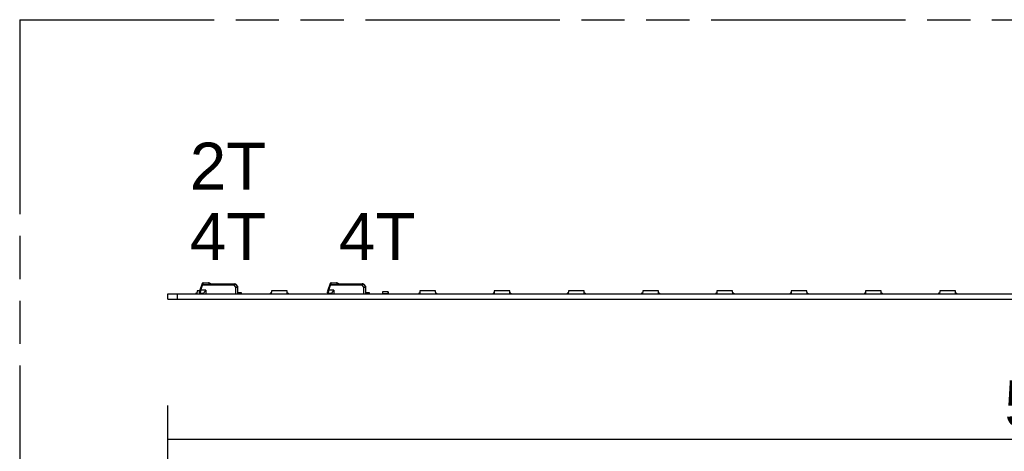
# Model space of a CAD drawing. Header units: millimetres. Extents: x 0 to 210, y 0 to 297.
# Tile 10 of 59: x 50 to 94, y 163 to 183. Entities that reach past the tile are written whole.
import ezdxf
from ezdxf.enums import TextEntityAlignment as Align

# ---------------------------------------------------------------- set-up
doc = ezdxf.new("R2010")
doc.units = ezdxf.units.MM
doc.header["$LTSCALE"] = 19.36
doc.linetypes.add('PHANTOM', pattern=[0.8, 0.45, -0.05, 0.1, -0.05, 0.1, -0.05])
doc.layers.get('0').update_dxf_attribs({"linetype": 'CONTINUOUS'})
for name, color, linetype in [('DEFAULT_3', 7, 'PHANTOM'), ('Z_DIM_2D', 7, 'CONTINUOUS'), ('Z_NOTICE', 7, 'CONTINUOUS')]:
    doc.layers.add(name, color=color, linetype=linetype)
doc.styles.add('TEXTSTYLE_3', font='helveticaneueltw1g-ltcn.otf')
doc.dimstyles.new('DIMSTYLE_3', dxfattribs={"dimtxt": 2.1, "dimasz": 3.5, "dimexe": 1.5, "dimexo": 0, "dimgap": 0.525, "dimtad": 1, "dimdec": 3, "dimlfac": 7, "dimdsep": 46, "dimtxsty": 'TEXTSTYLE_3', "dimcen": 0.09, "dimclrt": 5, "dimadec": 0, "dimazin": 0, "dimtp": 0.8, "dimtm": 0.8, "dimtfac": 1, "dimtdec": 3, "dimtofl": 0, "dimtmove": 0, "dimatfit": 3, "dimfxl": 0, "dimtolj": 1, "dimarcsym": 0})

# ---------------------------------------------------------------- blocks, each defined once
blk = doc.blocks.new('*D6')
at = {"layer": 'Z_DIM_2D', "color": 2, "linetype": 'Continuous'}
for p, q in [((56.764, 149.628), (56.764, 165.399)), ((136.621, 149.628), (136.621, 165.399)), ((56.764, 163.899), (96.693, 163.899)), ((136.621, 163.899), (96.693, 163.899))]:
    blk.add_line(p, q, dxfattribs=at)
at = {"layer": 'Z_DIM_2D', "color": 5, "linetype": 'Continuous', "style": 'TEXTSTYLE_3'}
blk.add_text('559', height=2.1, dxfattribs=at).set_placement((96.693, 164.424), align=Align.CENTER)
blk = doc.blocks.new('_NONE')

msp = doc.modelspace()

# ---------------------------------------------------------------- linework, layer by layer
at = {"color": 7, "linetype": 'Continuous'}
for p, q in [((58.1983, 170.53997), (58.32058, 170.87592)), ((58.32168, 170.8019), (58.32169, 170.79573)), ((58.34743, 170.89471), (58.58169, 170.89471)), ((58.67065, 170.85186), (58.63025, 170.87963)), ((58.67045, 170.85186), (59.77079, 170.85186)), ((59.79268, 170.84165), (59.88156, 170.73573)), ((63.93402, 170.53997), (64.05629, 170.87592)), ((64.05739, 170.8019), (64.0574, 170.79573)), ((64.08314, 170.89471), (64.31741, 170.89471)), ((64.40637, 170.85186), (64.36597, 170.87963)), ((64.40616, 170.85186), (65.50651, 170.85186)), ((65.52839, 170.84165), (65.61727, 170.73573)), ((56.76399, 170.16614), (56.76399, 170.40186)), ((56.76399, 170.40186), (136.62113, 170.40186)), ((57.19256, 170.16614), (57.19256, 170.40186)), ((58.02768, 170.43071), (58.02768, 170.40186)), ((58.07186, 170.43071), (58.02768, 170.43071)), ((58.07768, 170.53071), (58.07052, 170.40185)), ((58.19532, 170.53071), (58.07768, 170.53071)), ((58.08454, 170.40185), (58.09194, 170.53071)), ((58.09196, 170.53357), (58.09196, 170.53071)), ((58.19619, 170.53357), (58.09196, 170.53357)), ((58.1897, 170.45186), (58.1897, 170.49119)), ((58.19684, 170.40186), (58.19684, 170.43309)), ((58.38256, 170.42329), (58.21827, 170.42329)), ((58.23825, 170.56614), (58.22517, 170.52126)), ((58.46827, 170.56739), (58.23861, 170.56739)), ((58.38256, 170.409), (58.38256, 170.43577)), ((58.38256, 170.409), (59.90399, 170.409)), ((58.46731, 170.56614), (58.46827, 170.56739)), ((58.52979, 170.40463), (58.52542, 170.409)), ((58.7704, 170.409), (58.77081, 170.40185)), ((58.78484, 170.40186), (58.78444, 170.409)), ((58.8268, 170.409), (58.8268, 170.40186)), ((59.90399, 170.409), (59.90161, 170.68138)), ((60.06113, 170.44471), (59.90371, 170.44471)), ((60.0397, 170.42329), (59.90385, 170.42329)), ((60.06113, 170.40186), (60.06113, 170.44471)), ((61.35506, 170.43071), (61.35506, 170.40186)), ((61.39924, 170.43071), (61.35506, 170.43071)), ((61.40506, 170.53071), (61.3979, 170.40185)), ((62.10506, 170.53071), (61.40506, 170.53071)), ((61.41192, 170.40185), (61.41932, 170.53071)), ((61.41934, 170.53357), (61.41934, 170.53071)), ((62.09077, 170.53357), (61.41934, 170.53357)), ((62.09077, 170.53357), (62.09077, 170.53071)), ((62.0908, 170.53071), (62.0982, 170.40185)), ((62.11222, 170.40186), (62.10506, 170.53071)), ((62.15418, 170.43071), (62.11088, 170.43071)), ((62.15418, 170.43071), (62.15418, 170.40186)), ((63.92542, 170.45186), (63.92542, 170.49119)), ((63.93256, 170.40186), (63.93256, 170.43309)), ((64.11827, 170.42329), (63.95399, 170.42329)), ((63.97397, 170.56614), (63.96088, 170.52126)), ((64.20399, 170.56739), (63.97433, 170.56739)), ((64.11827, 170.409), (64.11827, 170.43577)), ((64.11827, 170.409), (65.6397, 170.409)), ((64.20302, 170.56614), (64.20399, 170.56739)), ((64.2655, 170.40463), (64.26113, 170.409)), ((64.68244, 170.409), (64.68244, 170.40186)), ((64.72568, 170.409), (64.72528, 170.40185)), ((64.7393, 170.40185), (64.73971, 170.409)), ((65.42517, 170.409), (65.42558, 170.40185)), ((65.4396, 170.40186), (65.4392, 170.409)), ((65.48156, 170.40487), (65.48156, 170.40186)), ((65.6397, 170.409), (65.63732, 170.68138)), ((65.79684, 170.44471), (65.63942, 170.44471)), ((65.77542, 170.42329), (65.63957, 170.42329)), ((65.79684, 170.40186), (65.79684, 170.44471)), ((66.38184, 170.48929), (66.38184, 170.40786)), ((66.38756, 170.48929), (66.38184, 170.48929)), ((66.38756, 170.40786), (66.38184, 170.40786)), ((66.38756, 170.495), (66.38756, 170.48929)), ((66.63327, 170.495), (66.38756, 170.495)), ((66.38756, 170.40786), (66.38756, 170.40214)), ((66.63327, 170.48929), (66.63327, 170.495)), ((66.63899, 170.48929), (66.63327, 170.48929)), ((66.63327, 170.40382), (66.63327, 170.40786)), ((66.63327, 170.40786), (66.63899, 170.40786)), ((66.63899, 170.40786), (66.63899, 170.48929)), ((68.00982, 170.43071), (68.00982, 170.40186)), ((68.054, 170.43071), (68.00982, 170.43071)), ((68.05982, 170.53071), (68.05266, 170.40185)), ((68.75982, 170.53071), (68.05982, 170.53071)), ((68.06668, 170.40185), (68.07409, 170.53071)), ((68.07411, 170.53357), (68.07411, 170.53071)), ((68.74554, 170.53357), (68.07411, 170.53357)), ((68.74554, 170.53357), (68.74554, 170.53071)), ((68.74556, 170.53071), (68.75296, 170.40185)), ((68.76698, 170.40186), (68.75982, 170.53071)), ((68.80894, 170.43071), (68.76564, 170.43071)), ((68.80894, 170.43071), (68.80894, 170.40186)), ((71.3372, 170.43071), (71.3372, 170.40186)), ((71.38138, 170.43071), (71.3372, 170.43071)), ((71.3872, 170.53071), (71.38004, 170.40185)), ((72.0872, 170.53071), (71.3872, 170.53071)), ((71.39407, 170.40185), (71.40147, 170.53071)), ((71.40149, 170.53357), (71.40149, 170.53071)), ((72.07292, 170.53357), (71.40149, 170.53357)), ((72.07292, 170.53357), (72.07292, 170.53071)), ((72.07294, 170.53071), (72.08034, 170.40185)), ((72.09436, 170.40186), (72.0872, 170.53071)), ((72.13632, 170.43071), (72.09302, 170.43071)), ((72.13632, 170.43071), (72.13632, 170.40186)), ((74.66458, 170.43071), (74.66458, 170.40186)), ((74.70876, 170.43071), (74.66458, 170.43071)), ((74.71458, 170.53071), (74.70743, 170.40185)), ((75.41458, 170.53071), (74.71458, 170.53071)), ((74.72145, 170.40185), (74.72885, 170.53071)), ((74.72887, 170.53357), (74.72887, 170.53071)), ((75.4003, 170.53357), (74.72887, 170.53357)), ((75.4003, 170.53357), (75.4003, 170.53071)), ((75.40032, 170.53071), (75.40772, 170.40185)), ((75.42174, 170.40186), (75.41458, 170.53071)), ((75.46371, 170.43071), (75.4204, 170.43071)), ((75.46371, 170.43071), (75.46371, 170.40186)), ((77.99197, 170.43071), (77.99197, 170.40186)), ((78.03615, 170.43071), (77.99197, 170.43071)), ((78.04197, 170.53071), (78.03481, 170.40185)), ((78.74197, 170.53071), (78.04197, 170.53071)), ((78.04883, 170.40185), (78.05623, 170.53071)), ((78.05625, 170.53357), (78.05625, 170.53071)), ((78.72768, 170.53357), (78.05625, 170.53357)), ((78.72768, 170.53357), (78.72768, 170.53071)), ((78.7277, 170.53071), (78.7351, 170.40185)), ((78.74912, 170.40186), (78.74197, 170.53071)), ((78.79109, 170.43071), (78.74779, 170.43071)), ((78.79109, 170.43071), (78.79109, 170.40186)), ((81.31935, 170.43071), (81.31935, 170.40186)), ((81.36353, 170.43071), (81.31935, 170.43071)), ((81.36935, 170.53071), (81.36219, 170.40185)), ((82.06935, 170.53071), (81.36935, 170.53071)), ((81.37621, 170.40185), (81.38361, 170.53071)), ((81.38363, 170.53357), (81.38363, 170.53071)), ((82.05506, 170.53357), (81.38363, 170.53357)), ((82.05506, 170.53357), (82.05506, 170.53071)), ((82.05508, 170.53071), (82.06248, 170.40185)), ((82.07651, 170.40186), (82.06935, 170.53071)), ((82.11847, 170.43071), (82.07517, 170.43071)), ((82.11847, 170.43071), (82.11847, 170.40186)), ((84.64673, 170.43071), (84.64673, 170.40186)), ((84.69091, 170.43071), (84.64673, 170.43071)), ((84.69673, 170.53071), (84.68957, 170.40185)), ((85.39673, 170.53071), (84.69673, 170.53071)), ((84.70359, 170.40185), (84.71099, 170.53071)), ((84.71101, 170.53357), (84.71101, 170.53071)), ((85.38244, 170.53357), (84.71101, 170.53357)), ((85.38244, 170.53357), (85.38244, 170.53071)), ((85.38246, 170.53071), (85.38986, 170.40185)), ((85.40389, 170.40186), (85.39673, 170.53071)), ((85.44585, 170.43071), (85.40255, 170.43071)), ((85.44585, 170.43071), (85.44585, 170.40186)), ((87.97411, 170.43071), (87.97411, 170.40186)), ((88.01829, 170.43071), (87.97411, 170.43071)), ((88.02411, 170.53071), (88.01695, 170.40185)), ((88.72411, 170.53071), (88.02411, 170.53071)), ((88.03097, 170.40185), (88.03837, 170.53071)), ((88.0384, 170.53357), (88.0384, 170.53071)), ((88.70982, 170.53357), (88.0384, 170.53357)), ((88.70982, 170.53357), (88.70982, 170.53071)), ((88.70985, 170.53071), (88.71725, 170.40185)), ((88.73127, 170.40186), (88.72411, 170.53071)), ((88.77323, 170.43071), (88.72993, 170.43071)), ((88.77323, 170.43071), (88.77323, 170.40186)), ((91.30149, 170.43071), (91.30149, 170.40186)), ((91.34567, 170.43071), (91.30149, 170.43071)), ((91.35149, 170.53071), (91.34433, 170.40185)), ((92.05149, 170.53071), (91.35149, 170.53071)), ((91.35835, 170.40185), (91.36575, 170.53071)), ((91.36578, 170.53357), (91.36578, 170.53071)), ((92.03721, 170.53357), (91.36578, 170.53357)), ((92.03721, 170.53357), (92.03721, 170.53071)), ((92.03723, 170.53071), (92.04463, 170.40185)), ((92.05865, 170.40186), (92.05149, 170.53071)), ((92.10061, 170.43071), (92.05731, 170.43071)), ((92.10061, 170.43071), (92.10061, 170.40186)), ((56.76399, 170.16614), (136.62113, 170.16614))]:
    msp.add_line(p, q, dxfattribs=at)
at = {"color": 9, "linetype": 'Continuous'}
for p, q in [((58.23861, 170.56739), (58.32168, 170.79565)), ((59.72002, 170.8019), (58.32168, 170.8019)), ((59.72002, 170.79565), (58.32168, 170.79565)), ((58.33455, 170.84516), (58.3369, 170.85308)), ((58.3369, 170.85308), (58.34255, 170.87201)), ((58.34255, 170.87201), (58.34743, 170.88837)), ((58.34743, 170.89471), (58.34743, 170.88837)), ((58.34743, 170.88837), (58.58169, 170.88837)), ((58.5817, 170.88837), (58.58169, 170.89471)), ((58.62111, 170.87016), (58.61407, 170.87608)), ((58.63632, 170.85735), (58.62111, 170.87016)), ((58.66215, 170.83598), (58.65946, 170.83818)), ((59.73828, 170.83598), (58.66215, 170.83598)), ((59.72002, 170.79565), (59.72002, 170.80175)), ((59.72002, 170.79565), (59.81626, 170.68108)), ((59.73828, 170.83598), (59.73828, 170.85186)), ((59.76607, 170.83673), (59.78192, 170.83964)), ((63.97433, 170.56739), (64.0574, 170.79565)), ((65.45573, 170.8019), (64.05739, 170.8019)), ((65.45574, 170.79565), (64.0574, 170.79565)), ((64.07026, 170.84516), (64.07262, 170.85308)), ((64.07262, 170.85308), (64.07827, 170.87201)), ((64.07827, 170.87201), (64.08314, 170.88837)), ((64.08314, 170.89471), (64.08314, 170.88837)), ((64.08314, 170.88837), (64.31741, 170.88837)), ((64.31741, 170.88837), (64.31741, 170.89471)), ((64.35683, 170.87016), (64.34978, 170.87608)), ((64.37204, 170.85735), (64.35683, 170.87016)), ((64.39787, 170.83598), (64.39517, 170.83818)), ((65.47399, 170.83598), (64.39787, 170.83598)), ((65.45574, 170.79565), (65.45573, 170.80175)), ((65.45574, 170.79565), (65.55198, 170.68108)), ((65.47399, 170.83598), (65.47399, 170.85186)), ((65.50178, 170.83673), (65.51764, 170.83964)), ((58.10033, 170.53357), (58.10033, 170.53071)), ((58.15043, 170.53357), (58.15043, 170.53071)), ((58.17063, 170.53357), (58.17063, 170.53071)), ((58.21827, 170.47239), (58.21827, 170.42329)), ((58.4397, 170.40186), (58.4397, 170.409)), ((58.46827, 170.56739), (58.46827, 170.409)), ((58.54389, 170.40186), (58.54389, 170.409)), ((59.76827, 170.40186), (59.76827, 170.409)), ((59.81748, 170.409), (59.81626, 170.68108)), ((60.0397, 170.42329), (60.0397, 170.44471)), ((61.42771, 170.53357), (61.42771, 170.53071)), ((61.47781, 170.53357), (61.47781, 170.53071)), ((61.49801, 170.53357), (61.49801, 170.53071)), ((62.01073, 170.53357), (62.01073, 170.53071)), ((62.03093, 170.53357), (62.03093, 170.53071)), ((62.0824, 170.53071), (62.0824, 170.53357)), ((63.95399, 170.47239), (63.95399, 170.42329)), ((64.17542, 170.40186), (64.17542, 170.409)), ((64.20399, 170.56739), (64.20399, 170.409)), ((64.2796, 170.40186), (64.2796, 170.409)), ((65.50399, 170.40186), (65.50399, 170.409)), ((65.5532, 170.409), (65.55198, 170.68108)), ((65.77542, 170.42329), (65.77542, 170.44471)), ((66.38756, 170.48929), (66.38756, 170.40786)), ((66.63327, 170.48929), (66.38756, 170.48929)), ((66.63327, 170.40786), (66.38756, 170.40786)), ((66.63327, 170.48929), (66.63327, 170.40786)), ((68.08248, 170.53357), (68.08248, 170.53071)), ((68.13257, 170.53357), (68.13257, 170.53071)), ((68.15278, 170.53357), (68.15278, 170.53071)), ((68.66549, 170.53357), (68.66549, 170.53071)), ((68.68569, 170.53357), (68.68569, 170.53071)), ((68.73717, 170.53071), (68.73717, 170.53357)), ((71.40986, 170.53357), (71.40986, 170.53071)), ((71.45995, 170.53357), (71.45995, 170.53071)), ((71.48016, 170.53357), (71.48016, 170.53071)), ((71.99287, 170.53357), (71.99287, 170.53071)), ((72.01307, 170.53357), (72.01307, 170.53071)), ((72.06455, 170.53071), (72.06455, 170.53357)), ((74.73724, 170.53357), (74.73724, 170.53071)), ((74.78734, 170.53357), (74.78734, 170.53071)), ((74.80754, 170.53357), (74.80754, 170.53071)), ((75.32025, 170.53357), (75.32025, 170.53071)), ((75.34045, 170.53357), (75.34045, 170.53071)), ((75.39193, 170.53071), (75.39193, 170.53357)), ((78.06462, 170.53357), (78.06462, 170.53071)), ((78.11472, 170.53357), (78.11472, 170.53071)), ((78.13492, 170.53357), (78.13492, 170.53071)), ((78.64763, 170.53357), (78.64763, 170.53071)), ((78.66784, 170.53357), (78.66784, 170.53071)), ((78.71931, 170.53071), (78.71931, 170.53357)), ((81.392, 170.53357), (81.392, 170.53071)), ((81.4421, 170.53357), (81.4421, 170.53071)), ((81.4623, 170.53357), (81.4623, 170.53071)), ((81.97501, 170.53357), (81.97501, 170.53071)), ((81.99522, 170.53357), (81.99522, 170.53071)), ((82.04669, 170.53071), (82.04669, 170.53357)), ((84.71938, 170.53357), (84.71938, 170.53071)), ((84.76948, 170.53357), (84.76948, 170.53071)), ((84.78968, 170.53357), (84.78968, 170.53071)), ((85.3024, 170.53357), (85.3024, 170.53071)), ((85.3226, 170.53357), (85.3226, 170.53071)), ((85.37407, 170.53071), (85.37407, 170.53357)), ((88.04676, 170.53357), (88.04676, 170.53071)), ((88.09686, 170.53357), (88.09686, 170.53071)), ((88.11706, 170.53357), (88.11706, 170.53071)), ((88.62978, 170.53357), (88.62978, 170.53071)), ((88.64998, 170.53357), (88.64998, 170.53071)), ((88.70146, 170.53071), (88.70146, 170.53357)), ((91.37415, 170.53357), (91.37415, 170.53071)), ((91.42424, 170.53357), (91.42424, 170.53071)), ((91.44445, 170.53357), (91.44445, 170.53071)), ((91.95716, 170.53357), (91.95716, 170.53071)), ((91.97736, 170.53357), (91.97736, 170.53071)), ((92.02884, 170.53071), (92.02884, 170.53357))]:
    msp.add_line(p, q, dxfattribs=at)
at = {"color": 7, "linetype": 'Continuous'}
for centre, radius, start, end in [((58.34743, 170.86614), 0.02857, 89.999478, 159.999154), ((58.58169, 170.809), 0.08571, 55.492154, 89.998557), ((59.77079, 170.82329), 0.02857, 40.000124, 90), ((59.8159, 170.68063), 0.08571, 0.5, 40), ((64.08314, 170.86614), 0.02857, 89.999478, 159.999154), ((64.31741, 170.809), 0.08571, 55.492154, 89.998557), ((65.50651, 170.82329), 0.02857, 40.000124, 90), ((65.55161, 170.68063), 0.08571, 0.5, 40), ((58.33256, 170.49114), 0.14286, 160.022811, 179.944146), ((58.21827, 170.45186), 0.02857, 180, 269.999812), ((58.63256, 170.48757), 0.08571, 270, 290.296257), ((60.03973, 170.38766), 0.03563, 53.082237, 90.047865), ((64.06827, 170.49114), 0.14286, 160.022811, 179.944146), ((63.95399, 170.45186), 0.02857, 180, 269.999812), ((64.36827, 170.48757), 0.08571, 270, 290.296257), ((65.77545, 170.38766), 0.03563, 53.082237, 90.047865), ((66.38756, 170.48929), 0.00571, 90, 180), ((66.38756, 170.40786), 0.00571, 180, 270), ((66.63327, 170.48929), 0.00571, 0, 90), ((66.63327, 170.40786), 0.00571, 270, 360)]:
    msp.add_arc(centre, radius, start, end, dxfattribs=at)
at = {"color": 9, "linetype": 'Continuous'}
for centre, radius, start, end in [((38.25252, 176.79609), 20.9452, 343.370342, 343.493804), ((58.57693, 170.83207), 0.05758, 49.834116, 54.660578), ((59.99329, 172.46689), 2.10523, 229.866583, 230.157222), ((59.70674, 172.12514), 1.65924, 230.193515, 230.862446), ((60.1554, 168.7493), 2.12342, 100.564919, 100.9919), ((43.98824, 176.79609), 20.9452, 343.370342, 343.493804), ((64.31264, 170.83207), 0.05758, 49.834116, 54.660578), ((65.729, 172.46689), 2.10523, 229.866583, 230.157222), ((65.44246, 172.12514), 1.65924, 230.193515, 230.862446), ((65.89111, 168.7493), 2.12342, 100.564919, 100.9919), ((58.25504, 170.61229), 0.09581, 249.981727, 251.833297), ((63.99075, 170.61229), 0.09581, 249.981727, 251.833297)]:
    msp.add_arc(centre, radius, start, end, dxfattribs=at)
at = {"color": 7, "linetype": 'Continuous'}
for centre in [(58.21827, 170.38757), (63.95399, 170.38757)]:
    msp.add_ellipse(centre, major_axis=(0.03571, 0), ratio=1, start_param=1.57079633, end_param=2.21429744, dxfattribs=at)
at = {"color": 9, "linetype": 'Continuous'}
for points, knots in [([(58.29483, 170.80517), (58.29517, 170.8061), (58.2987, 170.80705), (58.3074, 170.80614), (58.31574, 170.80395), (58.32168, 170.8019)], [0, 0, 0, 0, 0.10714552, 0.3213888, 1, 1, 1, 1]), ([(58.3369, 170.85308), (58.33388, 170.85384), (58.32507, 170.85549), (58.31221, 170.853), (58.31006, 170.84701)], [0, 0, 0, 0, 0.32891974, 1, 1, 1, 1]), ([(58.33437, 170.88765), (58.33275, 170.8872), (58.32698, 170.88505), (58.32211, 170.88013), (58.32058, 170.87592)], [0, 0, 0, 0, 0.27280536, 1, 1, 1, 1]), ([(58.63025, 170.87963), (58.62936, 170.88025), (58.6237, 170.88219), (58.6178, 170.87885), (58.61407, 170.87608)], [0, 0, 0, 0, 0.18947277, 1, 1, 1, 1]), ([(59.75052, 170.83377), (59.74808, 170.82593), (59.74399, 170.81384), (59.73266, 170.80052), (59.7243, 170.79699), (59.72002, 170.79565)], [0, 0, 0, 0, 0.48194082, 0.73709859, 1, 1, 1, 1]), ([(59.75052, 170.83377), (59.75007, 170.83626), (59.74845, 170.84312), (59.74323, 170.85186), (59.73828, 170.85186)], [0, 0, 0, 0, 0.33886587, 1, 1, 1, 1]), ([(59.78192, 170.83964), (59.78457, 170.84013), (59.78809, 170.84112), (59.79135, 170.84134), (59.79251, 170.84185), (59.79268, 170.84165)], [0, 0, 0, 0, 0.73776621, 0.9294502, 1, 1, 1, 1]), ([(59.81592, 170.6814), (59.82426, 170.68839), (59.83637, 170.69855), (59.8518, 170.71136), (59.86163, 170.71963), (59.86963, 170.72591), (59.87577, 170.73173), (59.87923, 170.7331), (59.88121, 170.73615), (59.88156, 170.73573)], [0, 0, 0, 0, 0.38314648, 0.55601483, 0.70746776, 0.83169503, 0.92397126, 0.98078294, 1, 1, 1, 1]), ([(64.03054, 170.80517), (64.03088, 170.8061), (64.03442, 170.80705), (64.04311, 170.80614), (64.05145, 170.80395), (64.05739, 170.8019)], [0, 0, 0, 0, 0.10714552, 0.3213888, 1, 1, 1, 1]), ([(64.07262, 170.85308), (64.06959, 170.85384), (64.06078, 170.85549), (64.04793, 170.853), (64.04577, 170.84701)], [0, 0, 0, 0, 0.32891974, 1, 1, 1, 1]), ([(64.07008, 170.88765), (64.06846, 170.8872), (64.0627, 170.88505), (64.05783, 170.88013), (64.05629, 170.87592)], [0, 0, 0, 0, 0.27280536, 1, 1, 1, 1]), ([(64.36597, 170.87963), (64.36507, 170.88025), (64.35941, 170.88219), (64.35352, 170.87885), (64.34978, 170.87608)], [0, 0, 0, 0, 0.18947277, 1, 1, 1, 1]), ([(65.48624, 170.83377), (65.4838, 170.82593), (65.47971, 170.81384), (65.46838, 170.80052), (65.46001, 170.79699), (65.45574, 170.79565)], [0, 0, 0, 0, 0.48194082, 0.73709859, 1, 1, 1, 1]), ([(65.48624, 170.83377), (65.48578, 170.83626), (65.48417, 170.84312), (65.47894, 170.85186), (65.47399, 170.85186)], [0, 0, 0, 0, 0.33886587, 1, 1, 1, 1]), ([(65.51764, 170.83964), (65.52029, 170.84013), (65.52381, 170.84112), (65.52706, 170.84134), (65.52823, 170.84185), (65.52839, 170.84165)], [0, 0, 0, 0, 0.73776621, 0.9294502, 1, 1, 1, 1]), ([(65.55164, 170.6814), (65.55997, 170.68839), (65.57209, 170.69855), (65.58752, 170.71136), (65.59734, 170.71963), (65.60534, 170.72591), (65.61149, 170.73173), (65.61495, 170.7331), (65.61692, 170.73615), (65.61727, 170.73573)], [0, 0, 0, 0, 0.38314648, 0.55601483, 0.70746776, 0.83169503, 0.92397126, 0.98078294, 1, 1, 1, 1]), ([(58.21827, 170.47239), (58.21137, 170.47239), (58.19882, 170.47454), (58.1897, 170.48585), (58.1897, 170.49114)], [0, 0, 0, 0, 0.56611353, 1, 1, 1, 1]), ([(58.19831, 170.53999), (58.19714, 170.53677), (58.20806, 170.52805), (58.21587, 170.52459), (58.22224, 170.52227)], [0, 0, 0, 0, 0.33581891, 1, 1, 1, 1]), ([(58.23861, 170.56739), (58.2352, 170.56863), (58.2289, 170.57089), (58.2214, 170.57365), (58.21664, 170.57522), (58.21404, 170.57633), (58.21279, 170.57637), (58.21181, 170.57708), (58.21175, 170.57691)], [0, 0, 0, 0, 0.38286844, 0.70714525, 0.83147949, 0.92383306, 0.98070619, 1, 1, 1, 1]), ([(58.22517, 170.52126), (58.22394, 170.51697), (58.21998, 170.50097), (58.21823, 170.48441), (58.21827, 170.47239)], [0, 0, 0, 0, 0.27060898, 1, 1, 1, 1]), ([(59.90161, 170.68138), (59.90161, 170.68193), (59.89814, 170.68091), (59.89458, 170.68203), (59.88612, 170.6815), (59.87593, 170.68177), (59.86307, 170.68164), (59.84299, 170.68164), (59.82715, 170.68143), (59.81626, 170.68108)], [0, 0, 0, 0, 0.01926778, 0.07613285, 0.16846182, 0.29272897, 0.44419532, 0.6170498, 1, 1, 1, 1]), ([(63.95399, 170.47239), (63.94708, 170.47239), (63.93453, 170.47454), (63.92542, 170.48585), (63.92542, 170.49114)], [0, 0, 0, 0, 0.56611353, 1, 1, 1, 1]), ([(63.93403, 170.53999), (63.93286, 170.53677), (63.94377, 170.52805), (63.95159, 170.52459), (63.95796, 170.52227)], [0, 0, 0, 0, 0.33581891, 1, 1, 1, 1]), ([(63.97433, 170.56739), (63.97091, 170.56863), (63.96461, 170.57089), (63.95712, 170.57365), (63.95235, 170.57522), (63.94975, 170.57633), (63.9485, 170.57637), (63.94753, 170.57708), (63.94746, 170.57691)], [0, 0, 0, 0, 0.38286844, 0.70714525, 0.83147949, 0.92383306, 0.98070619, 1, 1, 1, 1]), ([(63.96088, 170.52126), (63.95965, 170.51697), (63.95569, 170.50097), (63.95394, 170.48441), (63.95399, 170.47239)], [0, 0, 0, 0, 0.27060898, 1, 1, 1, 1]), ([(65.63732, 170.68138), (65.63732, 170.68193), (65.63386, 170.68091), (65.63029, 170.68203), (65.62183, 170.6815), (65.61165, 170.68177), (65.59878, 170.68164), (65.5787, 170.68164), (65.56287, 170.68143), (65.55198, 170.68108)], [0, 0, 0, 0, 0.01926778, 0.07613285, 0.16846182, 0.29272897, 0.44419532, 0.6170498, 1, 1, 1, 1])]:
    msp.add_open_spline(points, degree=3, knots=knots, dxfattribs=at)
at = {"color": 7, "linetype": 'Continuous'}
for points, knots in [([(58.32169, 170.79564), (58.31827, 170.79689), (58.31197, 170.79915), (58.30448, 170.80191), (58.29972, 170.80348), (58.29711, 170.80459), (58.29587, 170.80463), (58.29489, 170.80534), (58.29483, 170.80517)], [0, 0, 0, 0, 0.38288418, 0.70716066, 0.83149145, 0.92384129, 0.98071095, 1, 1, 1, 1]), ([(58.67045, 170.85186), (58.66855, 170.85186), (58.66562, 170.84449), (58.66359, 170.83987), (58.66215, 170.83598)], [0, 0, 0, 0, 0.31398927, 1, 1, 1, 1]), ([(59.72002, 170.8019), (59.72341, 170.80313), (59.73047, 170.80583), (59.73543, 170.81588), (59.73715, 170.82593), (59.73803, 170.83266), (59.73828, 170.83598)], [0, 0, 0, 0, 0.26022262, 0.51266657, 0.75996162, 1, 1, 1, 1]), ([(64.0574, 170.79564), (64.05398, 170.79689), (64.04769, 170.79915), (64.04019, 170.80191), (64.03543, 170.80348), (64.03283, 170.80459), (64.03158, 170.80463), (64.03061, 170.80534), (64.03054, 170.80517)], [0, 0, 0, 0, 0.38288418, 0.70716066, 0.83149145, 0.92384129, 0.98071095, 1, 1, 1, 1]), ([(64.40616, 170.85186), (64.40427, 170.85186), (64.40133, 170.84449), (64.3993, 170.83987), (64.39787, 170.83598)], [0, 0, 0, 0, 0.31398927, 1, 1, 1, 1]), ([(65.45573, 170.8019), (65.45913, 170.80313), (65.46618, 170.80583), (65.47114, 170.81588), (65.47287, 170.82593), (65.47374, 170.83266), (65.47399, 170.83598)], [0, 0, 0, 0, 0.26022262, 0.51266657, 0.75996162, 1, 1, 1, 1]), ([(58.38256, 170.43573), (58.38257, 170.44462), (58.39356, 170.46494), (58.41318, 170.49502), (58.43927, 170.52985), (58.45778, 170.55384), (58.46731, 170.56614)], [0, 0, 0, 0, 0.17056761, 0.41769058, 0.70162899, 1, 1, 1, 1]), ([(64.11827, 170.43573), (64.11828, 170.44462), (64.12928, 170.46494), (64.1489, 170.49502), (64.17498, 170.52985), (64.19349, 170.55384), (64.20302, 170.56614)], [0, 0, 0, 0, 0.17056761, 0.41769058, 0.70162899, 1, 1, 1, 1])]:
    msp.add_open_spline(points, degree=3, knots=knots, dxfattribs=at)
at = {"color": 9, "linetype": 'Continuous'}
for points in [[(58.34743, 170.88837), (58.34311, 170.88899), (58.33857, 170.88883), (58.33437, 170.88765)], [(58.58169, 170.88837), (58.58584, 170.88842), (58.59003, 170.88779), (58.59403, 170.8867)], [(58.59403, 170.8867), (58.5998, 170.88514), (58.60536, 170.8825), (58.61023, 170.87904)], [(59.75052, 170.83377), (59.74654, 170.83493), (59.74241, 170.83565), (59.73828, 170.83598)], [(64.08314, 170.88837), (64.07883, 170.88899), (64.07428, 170.88883), (64.07008, 170.88765)], [(64.31741, 170.88837), (64.32156, 170.88842), (64.32574, 170.88779), (64.32975, 170.8867)], [(64.32975, 170.8867), (64.33551, 170.88514), (64.34107, 170.8825), (64.34595, 170.87904)], [(65.48624, 170.83377), (65.48226, 170.83493), (65.47813, 170.83565), (65.47399, 170.83598)], [(66.38756, 170.49333), (66.38523, 170.49333), (66.38186, 170.49162), (66.38184, 170.48929)], [(66.63327, 170.495), (66.63561, 170.49498), (66.63731, 170.49162), (66.63731, 170.48929)]]:
    msp.add_open_spline(points, degree=3, dxfattribs=at)
at = {"layer": 'DEFAULT_3', "color": 91, "linetype": 'PHANTOM', "true_color": 0x80ff80}
for q in [(50.12864, 132.68), (150.12864, 182.68)]:
    msp.add_line((50.12864, 182.68), q, dxfattribs=at)

# ---------------------------------------------------------------- texts
at = {"layer": 'Z_NOTICE', "color": 5, "linetype": 'Continuous', "style": 'TEXTSTYLE_3'}
for s, p in [('2T                                                                                                       2T', (57.75098, 175.07316)), ('4T    4T                                                                                       4T    4T', (57.75098, 171.92316))]:
    msp.add_text(s, height=2.1, dxfattribs=at).set_placement(p)

# ---------------------------------------------------------------- dimensions: what is measured, and where the dimension line sits
at = {"layer": 'Z_DIM_2D', "color": 2, "linetype": 'Continuous'}
dim = msp.add_linear_dim(base=(136.62113, 163.89928), p1=(56.76399, 149.62758), p2=(136.62113, 149.62758), dimstyle='DIMSTYLE_3', override={"dimblk1": 'NONE', "dimblk2": 'NONE', "dimsah": 1}, dxfattribs=at)
dim.commit()
dim.dimension.update_dxf_attribs({"geometry": '*D6', "text_midpoint": (96.69648, 163.89928), "dimtype": 160})

doc.saveas('drawing.dxf')
